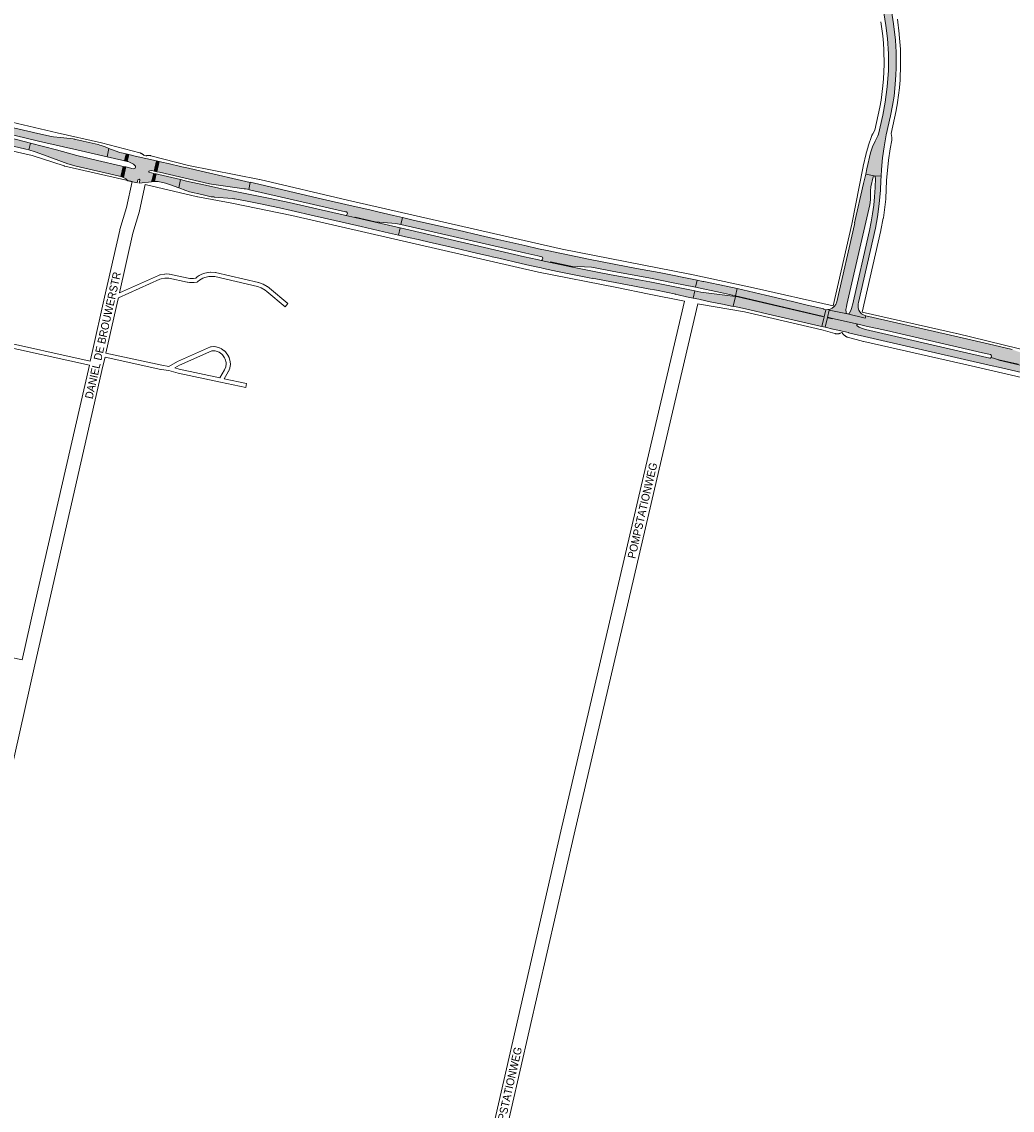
# Paper-space layout 'Layout1' of a CAD drawing. Header units: metres. Extents: x 123097 to 144122, y 392739 to 407589.
# Tile 20 of 256: x 128602 to 129557, y 396255 to 397304. Entities that reach past the tile are written whole.
import ezdxf
from ezdxf.enums import TextEntityAlignment as Align

# ---------------------------------------------------------------- set-up
doc = ezdxf.new("R2010")
doc.units = ezdxf.units.M
doc.header["$MEASUREMENT"] = 0
for name, color, linetype, lineweight in [('gs-anno-wegen algemeen tekst', 7, 'Continuous', 0), ('gs-knt-hoofdweg', 7, 'Continuous', 0), ('gs-knt-paden', 7, 'Continuous', 0), ('gs-knt-wegen algemeen', 7, 'Continuous', 0), ('ir-ARC-asfalt-hoofdwegen-te inspecteren', 5, 'Continuous', 0)]:
    doc.layers.add(name, color=color, linetype=linetype, lineweight=lineweight)
doc.styles.add('Style-Arial', font='arial.ttf')

psp = doc.layouts.get("Layout1")

# ---------------------------------------------------------------- hatches: boundary and pattern name
at = {"layer": 'ir-ARC-asfalt-hoofdwegen-te inspecteren', "linetype": 'Continuous', "lineweight": 13}
for points in [[(129423.707, 397155.143), (129430.333, 397154.885), (129430.58, 397161.24), (129431.57, 397172.72), (129433.15, 397183.21), (129435.31, 397194.85), (129439.42, 397213.07), (129441.37, 397223.21), (129442.72, 397231.99), (129443.92, 397243.23), (129444.57, 397252.74), (129444.787, 397258.913), (129444.94, 397263.27), (129444.8, 397274.44), (129444.12, 397285.96), (129442.37, 397301.7), (129440.2, 397314.15), (129437.13, 397327.28), (129434.16, 397338.69), (129416.15, 397404.784), (129409.099, 397402.863), (129421.601, 397356.987), (129427.11, 397336.77), (129429.11, 397329.19), (129433, 397312.4), (129434.974, 397300.115), (129436.45, 397287.67), (129437.41, 397272.84), (129437.32, 397256.9), (129436.24, 397241.01), (129434.31, 397226.17), (129432.03, 397213.82), (129427.832, 397195.558), (129427.269, 397193.975), (129426.51, 397192.476), (129424.399, 397188.566), (129422, 397183.077), (129420.207, 397177.362), (129416.645, 397162.05), (129415.502, 397156.997)], [(128505.601, 397221.983), (128503.998, 397215.188), (128513.588, 397213.039), (128595.639, 397194.088), (128618.131, 397188.798), (128659.136, 397179.383), (128684.098, 397173.632), (128685.953, 397181.683), (128682.207, 397183.071), (128678.496, 397184.468), (128677.066, 397184.977), (128675.619, 397185.433), (128661.022, 397188.777), (128654.03, 397190.43), (128653.167, 397190.544), (128652.285, 397190.69), (128651.296, 397190.79), (128651.318, 397190.985), (128642.555, 397191.806), (128639.153, 397192.149), (128632.619, 397192.773), (128630.469, 397193.199), (128617.528, 397196.203)], [(128503.217, 397211.733), (128501.67, 397205.179), (128557.987, 397192.243), (128605.899, 397181.056), (128608.791, 397180.398), (128610.413, 397186.832), (128596.801, 397190.175), (128512.88, 397209.548)], [(128699.725, 397164.316), (128697.185, 397164.923), (128674.89, 397170.099), (128655.057, 397174.947), (128635.341, 397180.254), (128610.413, 397186.832), (128608.791, 397180.398), (128614.903, 397178.501), (128622.892, 397175.492), (128646.182, 397166.923), (128654.302, 397164.499), (128662.549, 397162.546), (128694.773, 397155.213), (128697.224, 397154.655)], [(128698.442, 397170.327), (128700.994, 397169.739), (128702.59, 397176.398), (128697.99, 397177.438), (128696.479, 397177.838), (128695.507, 397178.144), (128685.953, 397181.683), (128684.098, 397173.632)], [(128725.187, 397160.202), (128727.396, 397160.285), (128729.575, 397159.91), (128731.869, 397169.602), (128711.216, 397174.347), (128704.996, 397175.819), (128703.413, 397169.186), (128704.551, 397168.958), (128707.14, 397167.949), (128709.47, 397166.434), (128711.443, 397164.476), (128711.628, 397163.709), (128711.196, 397162.783), (128710.353, 397162.207), (128709.334, 397162.141), (128702.163, 397163.795), (128699.837, 397153.666), (128702.064, 397152.251), (128704.004, 397150.464), (128713.033, 397148.513), (128713.47, 397150.141), (128713.917, 397151.27), (128714.383, 397151.89), (128715.153, 397151.979), (128715.748, 397151.481), (128715.796, 397150.707), (128715.503, 397149.687), (128714.984, 397148.059), (128726.997, 397149.341), (128729.066, 397157.677), (128724.7, 397158.663), (128724.334, 397158.841), (128724.226, 397159.233), (128724.535, 397159.888)], [(128734.217, 397169.067), (128731.995, 397159.276), (128734.524, 397158.689), (128782.96, 397147.531), (128784.933, 397147.138), (128786.914, 397146.789), (128816.425, 397142.788), (128817.555, 397142.635), (128819.552, 397142.305), (128820.725, 397142.077), (128822.048, 397148.873), (128774.834, 397159.785), (128762.604, 397162.566), (128756.323, 397163.995), (128743.108, 397167.037), (128736.783, 397168.479)], [(128731.493, 397157.059), (128729.853, 397149.95), (128732.507, 397149.858), (128733.336, 397149.651), (128740.336, 397148.063), (128744.226, 397146.873), (128753.187, 397143.55), (128755.051, 397151.595), (128734.01, 397156.468)], [(128850.221, 397124.504), (128861.485, 397121.953), (128883.871, 397116.78), (128913.608, 397109.96), (128929.215, 397106.367), (128956.393, 397100.134), (128965.027, 397098.145), (128966.603, 397105.106), (128923.09, 397114.989), (128914.18, 397116.965), (128913.12, 397117.209), (128859.675, 397129.515), (128848.919, 397131.885), (128838.147, 397134.18), (128820.493, 397137.609), (128815.666, 397138.504), (128796.48, 397142.302), (128777.371, 397146.468), (128760.807, 397150.262), (128755.051, 397151.595), (128753.187, 397143.55), (128760.122, 397140.979), (128763.694, 397139.868), (128775.497, 397137.181), (128784.41, 397135.17), (128787.459, 397134.922), (128787.456, 397134.611), (128804.965, 397133.294), (128806.187, 397133.186), (128807.4, 397133.003), (128819.316, 397130.771), (128830.517, 397128.651)], [(128914.18, 397116.965), (128923.09, 397114.989), (128923.172, 397115.375), (128942.659, 397110.911), (128962.383, 397109.407), (128963.943, 397109.12), (128967.402, 397108.328), (128968.934, 397115.095), (128960.221, 397117.096), (128945.057, 397120.622), (128938.668, 397122.088), (128914.312, 397127.73), (128887.709, 397133.839), (128830.522, 397147.096), (128822.078, 397149.011), (128822.048, 397148.873), (128820.725, 397142.077), (128821.54, 397141.918), (128913.938, 397120.682), (128914.983, 397120.442), (128915.632, 397119.995), (128915.815, 397119.228), (128915.404, 397117.705), (128914.935, 397117.098)], [(129380.441, 397026.6), (129380.219, 397025.657), (129397.795, 397022.198), (129397.051, 397022.634), (129396.663, 397023.405), (129396.426, 397026.305), (129396.857, 397029.182), (129397.325, 397031.213), (129419.519, 397127.478), (129420.157, 397132.065), (129420.124, 397136.696), (129419.992, 397140.743), (129420.459, 397144.766), (129422.68, 397154.41), (129422.975, 397154.924), (129423.522, 397155.15), (129423.707, 397155.143), (129415.502, 397156.997), (129413.45, 397147.932), (129404.668, 397109.84), (129404.987, 397109.742), (129404.64, 397108.39), (129387.58, 397033.94), (129386.655, 397031.414), (129385.068, 397029.242), (129382.941, 397027.594)], [(129423.707, 397155.143), (129424.168, 397154.938), (129424.45, 397154.52), (129424.85, 397152.53), (129424.92, 397151.5), (129424.68, 397145.49), (129424.585, 397144.069), (129423.98, 397135.04), (129423.13, 397127.08), (129421.99, 397118.68), (129420.65, 397110.79), (129419, 397102.44), (129402.612, 397030.738), (129402.394, 397029.925), (129401.981, 397028.39), (129400.99, 397025.414), (129399.36, 397022.735), (129398.676, 397022.244), (129397.836, 397022.188), (129414.921, 397018.198), (129415.401, 397020.382), (129413.266, 397021.159), (129411.373, 397022.416), (129409.829, 397024.083), (129408.773, 397025.942), (129408.156, 397027.988), (129408.007, 397030.121), (129408.076, 397030.941), (129408.217, 397031.757), (129408.5, 397033.3), (129424.8, 397104.94), (129426.79, 397115.91), (129428.52, 397128.39), (129429.64, 397141.38), (129430.17, 397150.68), (129430.333, 397154.885)], [(129111.479, 397071.873), (129102.604, 397073.72), (129098.571, 397074.589), (129086.656, 397077.243), (128966.603, 397105.106), (128965.027, 397098.145), (128974.558, 397095.949), (128983.917, 397093.77), (128987.859, 397092.852), (128997.398, 397090.686), (129018.822, 397085.743), (129040.223, 397080.75), (129053.114, 397077.806), (129055.232, 397077.323), (129061.699, 397075.846), (129083.16, 397070.888), (129091.739, 397068.944), (129102.436, 397066.587), (129104.812, 397066.063), (129118.452, 397063.154), (129126.462, 397061.456), (129148.847, 397056.936), (129151.742, 397056.339), (129151.83, 397056.745), (129191.101, 397049.218), (129205.831, 397046.45), (129213.649, 397044.981), (129232.258, 397041.382), (129232.157, 397041.013), (129234.515, 397040.482), (129242.585, 397038.797), (129249.176, 397037.425), (129250.616, 397044.365), (129207.21, 397053.015), (129196.816, 397054.969), (129170.075, 397059.927), (129155.389, 397062.785), (129142.548, 397065.345), (129131.225, 397067.676)], [(129251.419, 397047.891), (129252.968, 397054.736), (129216.265, 397061.993), (129194.59, 397066.081), (129173.061, 397070.056), (129149.944, 397074.561), (129108.409, 397083.211), (129100.157, 397085.034), (129086.948, 397087.98), (129060.687, 397093.998), (129044.061, 397097.803), (129022.658, 397102.789), (129000.71, 397107.806), (128979.342, 397112.704), (128968.934, 397115.095), (128967.402, 397108.328), (129087.695, 397080.606), (129099.321, 397078.045), (129103.331, 397077.135), (129103.906, 397076.755), (129104.042, 397076.08), (129103.689, 397074.45), (129103.294, 397073.866), (129102.604, 397073.72), (129111.479, 397071.873), (129111.552, 397072.269), (129131.289, 397068.099), (129151.15, 397067.142), (129156.087, 397066.199), (129170.95, 397063.319), (129207.942, 397056.5), (129229.703, 397052.311)], [(129258.527, 397053.579), (129252.968, 397054.736), (129251.419, 397047.891), (129275.312, 397042.905), (129290.053, 397039.495), (129291.574, 397046.555), (129280.992, 397048.796), (129259.517, 397053.4)], [(129249.176, 397037.425), (129254.589, 397036.298), (129255.929, 397035.996), (129265.621, 397033.982), (129277.296, 397031.489), (129287.684, 397029.242), (129287.809, 397029.66), (129289.928, 397038.836), (129256.348, 397043.176), (129250.616, 397044.365)], [(129373.492, 397019.76), (129375.432, 397019.321), (129377.148, 397026.261), (129375.007, 397026.604), (129375.089, 397027.046), (129375.021, 397027.062), (129359.006, 397030.76), (129343.583, 397034.359), (129340.366, 397035.11), (129339.497, 397035.313), (129318.961, 397040.387), (129291.574, 397046.555), (129290.053, 397039.495), (129373.613, 397020.165)], [(129373.142, 397010.059), (129375.432, 397019.321), (129373.492, 397019.76), (129292.146, 397038.549), (129289.928, 397038.836), (129287.809, 397029.66), (129302.457, 397026.299), (129321.499, 397021.844), (129350.764, 397015.111), (129371.46, 397010.371)], [(129380.219, 397025.657), (129380.441, 397026.6), (129378.807, 397026.305), (129377.148, 397026.261), (129375.432, 397019.321), (129373.142, 397010.059), (129376.372, 397009.288), (129378.564, 397018.612)], [(129378.789, 397018.561), (129378.914, 397018.917), (129383.415, 397017.933), (129408.1, 397012.327), (129415.992, 397010.518), (129435.356, 397006.059), (129527.912, 396984.747), (129535.814, 396982.927), (129536.418, 396982.44), (129536.534, 396981.673), (129536.217, 396980.251), (129543.923, 396977.96), (129562.492, 396973.688), (129564.054, 396973.425), (129582.559, 396972.002), (129584.431, 396971.704), (129676.723, 396950.446), (129785.061, 396925.488), (129801.608, 396921.681), (129805.824, 396920.704), (129807.43, 396926.982), (129783.238, 396932.645), (129759.642, 396938.006), (129708.486, 396949.778), (129649.437, 396963.537), (129585.979, 396978.195), (129584.646, 396978.332), (129581.779, 396979.049), (129581.798, 396979.267), (129579.887, 396979.735), (129578.375, 396980.16), (129576.982, 396980.603), (129556.761, 396987.858), (129538.871, 396991.995), (129504.254, 397000), (129415.401, 397020.382), (129414.921, 397018.198), (129397.836, 397022.188), (129397.795, 397022.198), (129380.219, 397025.657), (129378.564, 397018.612)]]:
    psp.add_hatch(color=5, dxfattribs=at).paths.add_polyline_path(points, flags=0)
at = {"layer": 'ir-ARC-asfalt-hoofdwegen-te inspecteren', "linetype": 'Continuous', "lineweight": 13, "extrusion": (0, 0, -1)}
psp.add_hatch(color=5, dxfattribs=at).paths.add_polyline_path([(-129383.415, 397017.933), (-129383.344, 397017.512), (-129378.789, 397018.561), (-129378.564, 397018.612), (-129376.372, 397009.288), (-129383.72, 397007.611), (-129384.016, 397007.543), (-129394.281, 397005.192), (-129398.872, 397004.14), (-129398.86, 397004.083), (-129534.405, 396972.886), (-129534.419, 396972.946), (-129546.453, 396970.182), (-129546.434, 396970.108), (-129604.084, 396956.814), (-129604.103, 396956.893), (-129625.7, 396951.897), (-129625.685, 396951.833), (-129777.498, 396916.933), (-129780.143, 396916.313), (-129792.676, 396913.423), (-129794.666, 396912.984), (-129803.613, 396910.945), (-129805.082, 396917.35), (-129804.102, 396917.641), (-129802.632, 396918.326), (-129801.517, 396919.186), (-129800.555, 396920.213), (-129800.443, 396920.948), (-129800.876, 396921.552), (-129801.608, 396921.681), (-129785.061, 396925.488), (-129784.959, 396925.01), (-129698.728, 396944.852), (-129695.661, 396945.295), (-129693.667, 396945.515), (-129677.689, 396946.801), (-129675.912, 396947.009), (-129583.67, 396968.308), (-129543.799, 396977.486), (-129543.923, 396977.96), (-129536.217, 396980.251), (-129535.769, 396979.621), (-129535.01, 396979.477), (-129516.672, 396983.692), (-129415.169, 397007.026), (-129411.394, 397008.497), (-129409.274, 397009.383), (-129407.592, 397010.335), (-129407.159, 397010.587), (-129406.896, 397011.014), (-129406.874, 397011.548), (-129407.123, 397012.021), (-129407.571, 397012.302), (-129408.1, 397012.327)], flags=0)

# ---------------------------------------------------------------- linework, layer by layer
at = {"layer": 'gs-knt-hoofdweg', "color": 7, "linetype": 'Continuous', "flags": 128}
for points in [[(128708.159, 397149.861), (128643.528, 397164.627), (128643.2, 397164.709), (128642.876, 397164.805), (128611.801, 397174.725), (128503.048, 397199.703), (128503.038, 397199.706), (127855.668, 397349.283), (127796.982, 397362.619), (127743.836, 397373.777), (127743.758, 397373.794), (127693.946, 397384.771), (127693.778, 397384.81), (127667.108, 397391.292)], [(129445.969, 397306.094), (129447.793, 397291.965), (129447.829, 397291.631), (129448.443, 397284.534), (129448.459, 397284.31), (129448.873, 397277.198), (129448.886, 397276.862), (129449.115, 397262.619), (129449.115, 397262.394), (129449.11, 397262.169), (129448.539, 397247.935), (129448.518, 397247.598), (129447.933, 397240.499), (129447.898, 397240.164), (129446.132, 397226.029), (129446.083, 397225.695), (129444.903, 397218.671), (129444.836, 397218.318), (129440.034, 397195.933), (129440.608, 397192.335), (129440.655, 397191.991), (129440.688, 397191.645), (129440.705, 397191.298), (129440.707, 397190.951), (129440.694, 397190.604), (129440.666, 397190.257), (129440.623, 397189.912), (129440.566, 397189.57), (129438.985, 397181.297), (129437.464, 397170.226), (129435.365, 397150.718), (129434.779, 397133.49), (129434.759, 397133.128), (129434.722, 397132.768), (129432.489, 397114.913), (129432.449, 397114.63), (129432.398, 397114.349), (129430.134, 397102.929), (129430.086, 397102.704), (129412.063, 397023.775)], [(129383.954, 397030.123), (129401.925, 397108.827), (129412.91, 397164.279), (129412.982, 397164.607), (129415.951, 397176.866), (129416.014, 397177.11), (129417.742, 397183.374), (129417.814, 397183.618), (129417.893, 397183.86), (129421.402, 397194.014), (129421.523, 397194.34), (129421.657, 397194.658), (129421.658, 397194.661), (129421.66, 397194.664), (129421.807, 397194.976), (129421.97, 397195.285), (129422.145, 397195.585), (129424.344, 397199.169), (129429.134, 397221.502), (129430.257, 397228.183), (129431.981, 397241.983), (129432.538, 397248.746), (129433.093, 397262.586), (129432.871, 397276.436), (129432.473, 397283.266), (129431.883, 397290.082), (129430.11, 397303.819)], [(128559.189, 397214.577), (128635.993, 397196.618), (128678.595, 397186.97), (128678.825, 397186.915), (128715.594, 397177.436), (128715.957, 397177.334), (128716.314, 397177.214), (128716.666, 397177.077), (128717.011, 397176.924), (128717.349, 397176.756), (128717.678, 397176.571), (128717.998, 397176.371), (128718.308, 397176.156), (128718.608, 397175.927), (128718.896, 397175.684), (128719.173, 397175.427), (128719.438, 397175.158), (128719.687, 397174.879), (128721.477, 397174.419), (128721.83, 397174.542), (128722.192, 397174.65), (128722.558, 397174.74), (128722.928, 397174.813), (128723.301, 397174.869), (128723.676, 397174.907), (128724.053, 397174.927), (128724.43, 397174.93), (128724.807, 397174.915), (128725.182, 397174.882), (128725.556, 397174.831), (128725.927, 397174.763), (128726.294, 397174.678), (128762.522, 397165.34), (128831.194, 397151.696), (128831.459, 397151.639), (128915.965, 397131.847), (129122.726, 397084.565), (129245.987, 397060.413), (129246.103, 397060.389), (129307.295, 397047.456), (129307.406, 397047.432), (129383.954, 397030.123)], [(129240.731, 397034.488), (129206.731, 397041.189), (129206.649, 397041.206), (129175.583, 397047.665), (129100.108, 397062.535), (129099.863, 397062.587), (128862.132, 397117.192), (128804.526, 397129.011), (128771.502, 397135.108), (128771.131, 397135.186), (128720.851, 397146.953)], [(129687.751, 396932.562), (129517.004, 396972.031), (129413.56, 396995.49), (129413.367, 396995.537), (129413.175, 396995.588), (129397.985, 396999.836), (129397.611, 396999.95), (129397.243, 397000.083), (129396.882, 397000.233), (129396.529, 397000.401), (129396.184, 397000.586), (129395.849, 397000.788), (129395.524, 397001.005), (129395.21, 397001.238), (129394.908, 397001.487), (129394.618, 397001.749), (129394.342, 397002.026), (129394.079, 397002.316), (129393.831, 397002.618), (129392.521, 397004.293), (129390.906, 397003.615), (129390.549, 397003.475), (129390.186, 397003.352), (129389.817, 397003.247), (129389.443, 397003.16), (129389.066, 397003.09), (129388.686, 397003.039), (129388.304, 397003.006), (129387.921, 397002.991), (129387.537, 397002.994), (129387.154, 397003.016), (129386.773, 397003.057), (129386.394, 397003.115), (129386.018, 397003.192), (129385.647, 397003.286), (129374.512, 397006.4), (129373.156, 397006.74), (129298.562, 397024.166), (129298.557, 397024.167), (129298.554, 397024.168), (129255.308, 397031.581), (129255.078, 397031.624), (129253.506, 397031.941)], [(129412.063, 397023.775), (129503.083, 397003.296), (129503.238, 397003.259), (129562.315, 396988.727), (129620.647, 396975.052), (129694.613, 396957.956), (129788.816, 396937.303)]]:
    psp.add_lwpolyline(points, dxfattribs=at)
at = {"layer": 'gs-knt-paden', "color": 7, "linetype": 'Continuous', "flags": 128}
for points in [[(128788.649, 397062.187), (128830.075, 397052.37), (128830.14, 397052.353), (128830.205, 397052.334), (128830.269, 397052.313), (128834.199, 397050.951), (128834.278, 397050.922), (128834.356, 397050.889), (128834.432, 397050.854), (128834.507, 397050.815), (128838.509, 397048.623), (128838.585, 397048.579), (128838.659, 397048.532), (128838.731, 397048.481), (128840.573, 397047.131), (128840.627, 397047.09), (128840.679, 397047.048), (128858.421, 397032.113, -0.37186773), (128858.422, 397032.1), (128855.845, 397029.039, -0.37182476), (128855.832, 397029.038), (128838.142, 397043.929), (128836.461, 397045.161), (128832.723, 397047.208), (128829.049, 397048.482), (128787.909, 397058.231), (128784.004, 397058.383), (128782.174, 397058.195), (128778.329, 397057.24), (128776.579, 397056.531), (128774.861, 397055.64), (128773.236, 397054.591), (128771.622, 397053.319), (128771.549, 397053.264), (128771.473, 397053.213), (128771.395, 397053.164), (128771.315, 397053.12), (128771.233, 397053.079), (128771.15, 397053.042), (128771.064, 397053.009), (128770.977, 397052.979), (128770.89, 397052.954), (128770.801, 397052.933), (128770.711, 397052.916), (128767.968, 397052.456), (128767.885, 397052.443), (128767.801, 397052.435), (128767.716, 397052.43), (128765.786, 397052.353), (128765.717, 397052.351), (128765.647, 397052.352), (128765.578, 397052.355), (128763.652, 397052.478), (128763.583, 397052.484), (128763.514, 397052.492), (128763.445, 397052.502), (128761.541, 397052.824), (128761.465, 397052.838), (128743.515, 397056.589), (128741.726, 397056.702), (128739.94, 397056.639), (128736.221, 397055.952), (128735.086, 397055.581), (128694.975, 397037.763)], [(128797.146, 396986.693), (128797.219, 396986.635), (128797.289, 396986.573), (128797.355, 396986.509), (128798.5, 396985.355), (128798.562, 396985.289), (128798.622, 396985.219), (128798.679, 396985.147), (128798.732, 396985.073), (128800.759, 396982.102), (128800.803, 396982.034), (128800.845, 396981.965), (128800.883, 396981.894), (128800.919, 396981.822), (128801.702, 396980.152), (128801.735, 396980.077), (128801.765, 396980.001), (128801.792, 396979.924), (128801.816, 396979.846), (128802.818, 396976.299), (128802.842, 396976.207), (128802.861, 396976.114), (128802.876, 396976.02), (128802.887, 396975.926), (128802.892, 396975.831), (128802.965, 396973.939), (128802.967, 396973.845), (128802.964, 396973.751), (128802.957, 396973.657), (128802.945, 396973.564), (128802.45, 396970.267), (128802.433, 396970.173), (128802.412, 396970.079), (128802.386, 396969.986), (128802.357, 396969.894), (128802.322, 396969.805), (128801.059, 396966.719), (128801.023, 396966.637), (128800.983, 396966.556), (128800.94, 396966.477), (128797.041, 396959.718), (128818.667, 396955.08, -0.36967406), (128818.674, 396955.069), (128817.835, 396951.157, -0.3852482), (128817.824, 396951.15), (128793.499, 396956.367), (128752.798, 396965.138), (128752.718, 396965.157), (128743.595, 396967.52), (128736.135, 396968.768), (128736.045, 396968.785), (128682.13, 396980.371)]]:
    psp.add_lwpolyline(points, format="xyb", dxfattribs=at)
for points in [[(128696.074, 397042.65), (128733.548, 397059.297), (128733.611, 397059.324), (128733.675, 397059.348), (128733.74, 397059.371), (128735.1, 397059.815), (128735.186, 397059.841), (128735.272, 397059.862), (128735.359, 397059.881), (128739.356, 397060.619), (128739.453, 397060.634), (128739.551, 397060.645), (128739.65, 397060.651), (128741.683, 397060.723), (128741.749, 397060.724), (128741.815, 397060.723), (128741.88, 397060.72), (128743.912, 397060.592), (128744.007, 397060.584), (128744.102, 397060.571), (128744.196, 397060.554), (128762.249, 397056.781), (128764.012, 397056.483), (128765.73, 397056.374), (128767.429, 397056.441), (128769.538, 397056.795), (128770.822, 397057.807), (128770.898, 397057.864), (128770.976, 397057.917), (128772.761, 397059.069), (128772.842, 397059.118), (128772.925, 397059.164), (128774.811, 397060.143), (128774.896, 397060.185), (128774.983, 397060.222), (128776.953, 397061.019), (128777.041, 397061.053), (128777.131, 397061.082), (128777.222, 397061.107), (128781.342, 397062.131), (128781.435, 397062.151), (128781.528, 397062.168), (128781.622, 397062.179), (128783.735, 397062.396), (128783.829, 397062.404), (128783.924, 397062.407), (128784.018, 397062.405), (128788.26, 397062.24), (128788.357, 397062.234), (128788.454, 397062.224), (128788.55, 397062.208), (128788.641, 397062.188), (128788.646, 397062.188), (128788.649, 397062.187)], [(128575.365, 396997.227), (128667.935, 396976.704)], [(128667.038, 396972.786), (128576.442, 396992.87)], [(128683.017, 396984.292), (128736.844, 396972.725), (128743.649, 396971.587), (128751.95, 396976.227), (128752.032, 396976.27), (128752.115, 396976.309), (128783.85, 396990.397), (128783.933, 396990.432), (128784.017, 396990.463), (128784.104, 396990.49), (128784.191, 396990.513), (128784.279, 396990.533), (128784.368, 396990.548), (128784.457, 396990.559), (128784.547, 396990.567), (128787.04, 396990.713), (128787.134, 396990.716), (128787.229, 396990.715), (128787.324, 396990.709), (128787.418, 396990.699), (128788.851, 396990.511), (128788.925, 396990.5), (128788.999, 396990.486), (128789.072, 396990.469), (128789.144, 396990.45), (128792.332, 396989.534), (128792.422, 396989.506), (128792.51, 396989.473), (128792.597, 396989.437), (128794.08, 396988.774), (128794.164, 396988.734), (128794.246, 396988.69), (128794.326, 396988.643), (128794.403, 396988.592), (128797.068, 396986.749), (128797.071, 396986.747), (128797.074, 396986.745), (128797.146, 396986.693)], [(128753.828, 396972.671), (128749.368, 396970.178), (128753.686, 396969.059), (128792.912, 396960.606), (128797.39, 396968.368), (128798.51, 396971.104), (128798.941, 396973.973), (128798.885, 396975.437), (128797.992, 396978.594), (128797.348, 396979.97), (128795.515, 396982.655), (128794.632, 396983.547), (128792.27, 396985.18), (128791.086, 396985.709), (128788.178, 396986.545), (128787.084, 396986.688), (128785.147, 396986.575), (128753.834, 396972.674), (128753.831, 396972.672), (128753.828, 396972.671)], [(128456.214, 396721.051), (128602.252, 396688.761)]]:
    psp.add_lwpolyline(points, dxfattribs=at)
at = {"layer": 'gs-knt-wegen algemeen', "color": 7, "linetype": 'Continuous', "flags": 128}
for points in [[(128667.935, 396976.704), (128669.863, 396985.134), (128681.758, 397038.333), (128681.76, 397038.342), (128696.303, 397103), (128696.356, 397103.219), (128696.417, 397103.437), (128702.751, 397124.609), (128708.159, 397149.861)], [(128720.851, 397146.953), (128715.428, 397121.629), (128715.368, 397121.376), (128715.299, 397121.126), (128708.956, 397099.922), (128696.074, 397042.65)], [(128694.975, 397037.763), (128694.463, 397035.489), (128683.017, 396984.292)], [(129025.443, 396103.437), (129121.565, 396523.843), (129121.571, 396523.869), (129201.256, 396865.863), (129201.257, 396865.87), (129240.731, 397034.488)], [(129253.506, 397031.941), (129213.935, 396862.905), (129134.254, 396520.928), (129038.931, 396104.016)], [(128682.13, 396980.371), (128680.188, 396971.884), (128626.915, 396739.022), (128614.518, 396683.965), (128538.276, 396345.343)], [(128602.252, 396688.761), (128614.22, 396741.915), (128667.038, 396972.786)]]:
    psp.add_lwpolyline(points, dxfattribs=at)
at = {"layer": 'ir-ARC-asfalt-hoofdwegen-te inspecteren', "color": 5, "linetype": 'Continuous', "lineweight": 13, "flags": 128}
for points in [[(129433, 397312.4), (129434.974, 397300.115), (129436.45, 397287.67), (129437.41, 397272.84), (129437.32, 397256.9), (129436.24, 397241.01), (129434.31, 397226.17), (129432.03, 397213.82), (129427.832, 397195.558), (129427.269, 397193.975), (129426.51, 397192.476), (129424.399, 397188.566), (129422, 397183.077), (129420.207, 397177.362), (129416.645, 397162.05), (129415.502, 397156.997), (129423.707, 397155.143), (129430.333, 397154.885), (129430.58, 397161.24), (129431.57, 397172.72), (129433.15, 397183.21), (129435.31, 397194.85), (129439.42, 397213.07), (129441.37, 397223.21), (129442.72, 397231.99), (129443.92, 397243.23), (129444.57, 397252.74), (129444.787, 397258.913), (129444.94, 397263.27), (129444.8, 397274.44), (129444.12, 397285.96), (129442.37, 397301.7), (129440.2, 397314.15)], [(129556.761, 396987.858), (129538.871, 396991.995), (129504.254, 397000), (129415.401, 397020.382), (129414.921, 397018.198), (129397.836, 397022.188), (129397.795, 397022.198), (129380.219, 397025.657), (129378.564, 397018.612), (129378.789, 397018.561), (129378.914, 397018.917), (129383.415, 397017.933), (129408.1, 397012.327), (129415.992, 397010.518), (129435.356, 397006.059), (129527.912, 396984.747), (129535.814, 396982.927), (129536.418, 396982.44), (129536.534, 396981.673), (129536.217, 396980.251), (129543.923, 396977.96), (129562.492, 396973.688)], [(129583.67, 396968.308), (129543.799, 396977.486), (129543.923, 396977.96), (129536.217, 396980.251), (129535.769, 396979.621), (129535.01, 396979.477), (129516.672, 396983.692), (129415.169, 397007.026), (129411.394, 397008.497), (129409.274, 397009.383), (129407.592, 397010.335), (129407.159, 397010.587), (129406.896, 397011.014), (129406.874, 397011.548), (129407.123, 397012.021), (129407.571, 397012.302), (129408.1, 397012.327), (129383.415, 397017.933), (129383.344, 397017.512), (129378.789, 397018.561), (129378.564, 397018.612), (129376.372, 397009.288), (129383.72, 397007.611), (129384.016, 397007.543), (129394.281, 397005.192), (129398.872, 397004.14), (129398.86, 397004.083), (129534.405, 396972.886), (129534.419, 396972.946), (129546.453, 396970.182), (129546.434, 396970.108), (129604.084, 396956.814)]]:
    psp.add_lwpolyline(points, dxfattribs=at)
at = {"layer": 'ir-ARC-asfalt-hoofdwegen-te inspecteren', "color": 5, "linetype": 'Continuous', "lineweight": 13}
for points in [[(128505.601, 397221.983), (128503.998, 397215.188), (128513.588, 397213.039), (128595.639, 397194.088), (128618.131, 397188.798), (128659.136, 397179.383), (128684.098, 397173.632), (128685.953, 397181.683), (128682.207, 397183.071), (128678.496, 397184.468), (128677.066, 397184.977), (128675.619, 397185.433), (128661.022, 397188.777), (128654.03, 397190.43), (128653.167, 397190.544), (128652.285, 397190.69), (128651.296, 397190.79), (128651.318, 397190.985), (128642.555, 397191.806), (128639.153, 397192.149), (128632.619, 397192.773), (128630.469, 397193.199), (128617.528, 397196.203)], [(128503.217, 397211.733), (128501.67, 397205.179), (128557.987, 397192.243), (128605.899, 397181.056), (128608.791, 397180.398), (128610.413, 397186.832), (128596.801, 397190.175), (128512.88, 397209.548)], [(128699.725, 397164.316), (128697.185, 397164.923), (128674.89, 397170.099), (128655.057, 397174.947), (128635.341, 397180.254), (128610.413, 397186.832), (128608.791, 397180.398), (128614.903, 397178.501), (128622.892, 397175.492), (128646.182, 397166.923), (128654.302, 397164.499), (128662.549, 397162.546), (128694.773, 397155.213), (128697.224, 397154.655)], [(128698.442, 397170.327), (128700.994, 397169.739), (128702.59, 397176.398), (128697.99, 397177.438), (128696.479, 397177.838), (128695.507, 397178.144), (128685.953, 397181.683), (128684.098, 397173.632)], [(128725.187, 397160.202), (128727.396, 397160.285), (128729.575, 397159.91), (128731.869, 397169.602), (128711.216, 397174.347), (128704.996, 397175.819), (128703.413, 397169.186), (128704.551, 397168.958), (128707.14, 397167.949), (128709.47, 397166.434), (128711.443, 397164.476), (128711.628, 397163.709), (128711.196, 397162.783), (128710.353, 397162.207), (128709.334, 397162.141), (128702.163, 397163.795), (128699.837, 397153.666), (128702.064, 397152.251), (128704.004, 397150.464), (128713.033, 397148.513), (128713.47, 397150.141), (128713.917, 397151.27), (128714.383, 397151.89), (128715.153, 397151.979), (128715.748, 397151.481), (128715.796, 397150.707), (128715.503, 397149.687), (128714.984, 397148.059), (128726.997, 397149.341), (128729.066, 397157.677), (128724.7, 397158.663), (128724.334, 397158.841), (128724.226, 397159.233), (128724.535, 397159.888)], [(128703.413, 397169.186), (128704.996, 397175.819), (128702.59, 397176.398), (128700.994, 397169.739)], [(128731.869, 397169.602), (128729.575, 397159.91), (128731.995, 397159.276), (128734.217, 397169.067)], [(128734.217, 397169.067), (128731.995, 397159.276), (128734.524, 397158.689), (128782.96, 397147.531), (128784.933, 397147.138), (128786.914, 397146.789), (128816.425, 397142.788), (128817.555, 397142.635), (128819.552, 397142.305), (128820.725, 397142.077), (128822.048, 397148.873), (128774.834, 397159.785), (128762.604, 397162.566), (128756.323, 397163.995), (128743.108, 397167.037), (128736.783, 397168.479)], [(128699.837, 397153.666), (128702.163, 397163.795), (128699.725, 397164.316), (128697.224, 397154.655)], [(128729.066, 397157.677), (128726.997, 397149.341), (128729.853, 397149.95), (128731.493, 397157.059)], [(128731.493, 397157.059), (128729.853, 397149.95), (128732.507, 397149.858), (128733.336, 397149.651), (128740.336, 397148.063), (128744.226, 397146.873), (128753.187, 397143.55), (128755.051, 397151.595), (128734.01, 397156.468)], [(128850.221, 397124.504), (128861.485, 397121.953), (128883.871, 397116.78), (128913.608, 397109.96), (128929.215, 397106.367), (128956.393, 397100.134), (128965.027, 397098.145), (128966.603, 397105.106), (128923.09, 397114.989), (128914.18, 397116.965), (128913.12, 397117.209), (128859.675, 397129.515), (128848.919, 397131.885), (128838.147, 397134.18), (128820.493, 397137.609), (128815.666, 397138.504), (128796.48, 397142.302), (128777.371, 397146.468), (128760.807, 397150.262), (128755.051, 397151.595), (128753.187, 397143.55), (128760.122, 397140.979), (128763.694, 397139.868), (128775.497, 397137.181), (128784.41, 397135.17), (128787.459, 397134.922), (128787.456, 397134.611), (128804.965, 397133.294), (128806.187, 397133.186), (128807.4, 397133.003), (128819.316, 397130.771), (128830.517, 397128.651)], [(128914.18, 397116.965), (128923.09, 397114.989), (128923.172, 397115.375), (128942.659, 397110.911), (128962.383, 397109.407), (128963.943, 397109.12), (128967.402, 397108.328), (128968.934, 397115.095), (128960.221, 397117.096), (128945.057, 397120.622), (128938.668, 397122.088), (128914.312, 397127.73), (128887.709, 397133.839), (128830.522, 397147.096), (128822.078, 397149.011), (128822.048, 397148.873), (128820.725, 397142.077), (128821.54, 397141.918), (128913.938, 397120.682), (128914.983, 397120.442), (128915.632, 397119.995), (128915.815, 397119.228), (128915.404, 397117.705), (128914.935, 397117.098)], [(129111.479, 397071.873), (129102.604, 397073.72), (129098.571, 397074.589), (129086.656, 397077.243), (128966.603, 397105.106), (128965.027, 397098.145), (128974.558, 397095.949), (128983.917, 397093.77), (128987.859, 397092.852), (128997.398, 397090.686), (129018.822, 397085.743), (129040.223, 397080.75), (129053.114, 397077.806), (129055.232, 397077.323), (129061.699, 397075.846), (129083.16, 397070.888), (129091.739, 397068.944), (129102.436, 397066.587), (129104.812, 397066.063), (129118.452, 397063.154), (129126.462, 397061.456), (129148.847, 397056.936), (129151.742, 397056.339), (129151.83, 397056.745), (129191.101, 397049.218), (129205.831, 397046.45), (129213.649, 397044.981), (129232.258, 397041.382), (129232.157, 397041.013), (129234.515, 397040.482), (129242.585, 397038.797), (129249.176, 397037.425), (129250.616, 397044.365), (129207.21, 397053.015), (129196.816, 397054.969), (129170.075, 397059.927), (129155.389, 397062.785), (129142.548, 397065.345), (129131.225, 397067.676)], [(129251.419, 397047.891), (129252.968, 397054.736), (129216.265, 397061.993), (129194.59, 397066.081), (129173.061, 397070.056), (129149.944, 397074.561), (129108.409, 397083.211), (129100.157, 397085.034), (129086.948, 397087.98), (129060.687, 397093.998), (129044.061, 397097.803), (129022.658, 397102.789), (129000.71, 397107.806), (128979.342, 397112.704), (128968.934, 397115.095), (128967.402, 397108.328), (129087.695, 397080.606), (129099.321, 397078.045), (129103.331, 397077.135), (129103.906, 397076.755), (129104.042, 397076.08), (129103.689, 397074.45), (129103.294, 397073.866), (129102.604, 397073.72), (129111.479, 397071.873), (129111.552, 397072.269), (129131.289, 397068.099), (129151.15, 397067.142), (129156.087, 397066.199), (129170.95, 397063.319), (129207.942, 397056.5), (129229.703, 397052.311)], [(129258.527, 397053.579), (129252.968, 397054.736), (129251.419, 397047.891), (129275.312, 397042.905), (129290.053, 397039.495), (129291.574, 397046.555), (129280.992, 397048.796), (129259.517, 397053.4)], [(129249.176, 397037.425), (129254.589, 397036.298), (129255.929, 397035.996), (129265.621, 397033.982), (129277.296, 397031.489), (129287.684, 397029.242), (129287.809, 397029.66), (129289.928, 397038.836), (129256.348, 397043.176), (129250.616, 397044.365)], [(129373.492, 397019.76), (129375.432, 397019.321), (129377.148, 397026.261), (129375.007, 397026.604), (129375.089, 397027.046), (129375.021, 397027.062), (129359.006, 397030.76), (129343.583, 397034.359), (129340.366, 397035.11), (129339.497, 397035.313), (129318.961, 397040.387), (129291.574, 397046.555), (129290.053, 397039.495), (129373.613, 397020.165)], [(129373.142, 397010.059), (129375.432, 397019.321), (129373.492, 397019.76), (129292.146, 397038.549), (129289.928, 397038.836), (129287.809, 397029.66), (129302.457, 397026.299), (129321.499, 397021.844), (129350.764, 397015.111), (129371.46, 397010.371)], [(129380.219, 397025.657), (129380.441, 397026.6), (129378.807, 397026.305), (129377.148, 397026.261), (129375.432, 397019.321), (129373.142, 397010.059), (129376.372, 397009.288), (129378.564, 397018.612)]]:
    psp.add_lwpolyline(points, close=True, dxfattribs=at)
at = {"layer": 'ir-ARC-asfalt-hoofdwegen-te inspecteren', "color": 5, "linetype": 'Continuous', "lineweight": 13, "flags": 128}
for points in [[(129380.441, 397026.6), (129380.219, 397025.657), (129397.795, 397022.198), (129397.051, 397022.634), (129396.663, 397023.405), (129396.426, 397026.305), (129396.857, 397029.182), (129397.325, 397031.213), (129419.519, 397127.478), (129420.157, 397132.065), (129420.124, 397136.696), (129419.992, 397140.743), (129420.459, 397144.766), (129422.68, 397154.41), (129422.975, 397154.924), (129423.522, 397155.15), (129423.707, 397155.143), (129415.502, 397156.997), (129413.45, 397147.932), (129404.668, 397109.84), (129404.987, 397109.742), (129404.64, 397108.39), (129387.58, 397033.94), (129386.655, 397031.414), (129385.068, 397029.242), (129382.941, 397027.594)], [(129423.707, 397155.143), (129424.168, 397154.938), (129424.45, 397154.52), (129424.85, 397152.53), (129424.92, 397151.5), (129424.68, 397145.49), (129424.585, 397144.069), (129423.98, 397135.04), (129423.13, 397127.08), (129421.99, 397118.68), (129420.65, 397110.79), (129419, 397102.44), (129402.612, 397030.738), (129402.394, 397029.925), (129401.981, 397028.39), (129400.99, 397025.414), (129399.36, 397022.735), (129398.676, 397022.244), (129397.836, 397022.188), (129414.921, 397018.198), (129415.401, 397020.382), (129413.266, 397021.159), (129411.373, 397022.416), (129409.829, 397024.083), (129408.773, 397025.942), (129408.156, 397027.988), (129408.007, 397030.121), (129408.076, 397030.941), (129408.217, 397031.757), (129408.5, 397033.3), (129424.8, 397104.94), (129426.79, 397115.91), (129428.52, 397128.39), (129429.64, 397141.38), (129430.17, 397150.68), (129430.333, 397154.885)]]:
    psp.add_lwpolyline(points, close=True, dxfattribs=at)
at = {"layer": 'ir-ARC-asfalt-hoofdwegen-te inspecteren', "color": 5, "linetype": 'Continuous', "lineweight": 13}
for points in [[(128703.413, 397169.186), (128704.996, 397175.819), (128700.994, 397169.739), (128702.59, 397176.398)], [(128731.869, 397169.602), (128729.575, 397159.91), (128734.217, 397169.067), (128731.995, 397159.276)], [(128699.837, 397153.666), (128702.163, 397163.795), (128697.224, 397154.655), (128699.725, 397164.316)]]:
    psp.add_solid(points, dxfattribs=at)
at = {"layer": 'ir-ARC-asfalt-hoofdwegen-te inspecteren', "color": 5, "linetype": 'Continuous', "lineweight": 13, "extrusion": (0, 0, -1)}
psp.add_solid([(-128729.066, 397157.677), (-128726.997, 397149.341), (-128731.493, 397157.059), (-128729.853, 397149.95)], dxfattribs=at)

# ---------------------------------------------------------------- texts
at = {"layer": 'gs-anno-wegen algemeen tekst', "color": 7, "style": 'Style-Arial', "width": 0.909091}
for s, rotation, p in [('DANIEL DE BROUWERSTR', 77.324692, (128680.153, 397001.521)), ('POMPSTATIONWEG', 76.888922, (129200.19, 396832.739)), ('POMPSTATIONWEG', 77.155133, (129069.974, 396269.461))]:
    psp.add_text(s, height=7.7, rotation=rotation, dxfattribs=at).set_placement(p, align=Align.MIDDLE_CENTER)

doc.saveas('drawing.dxf')
